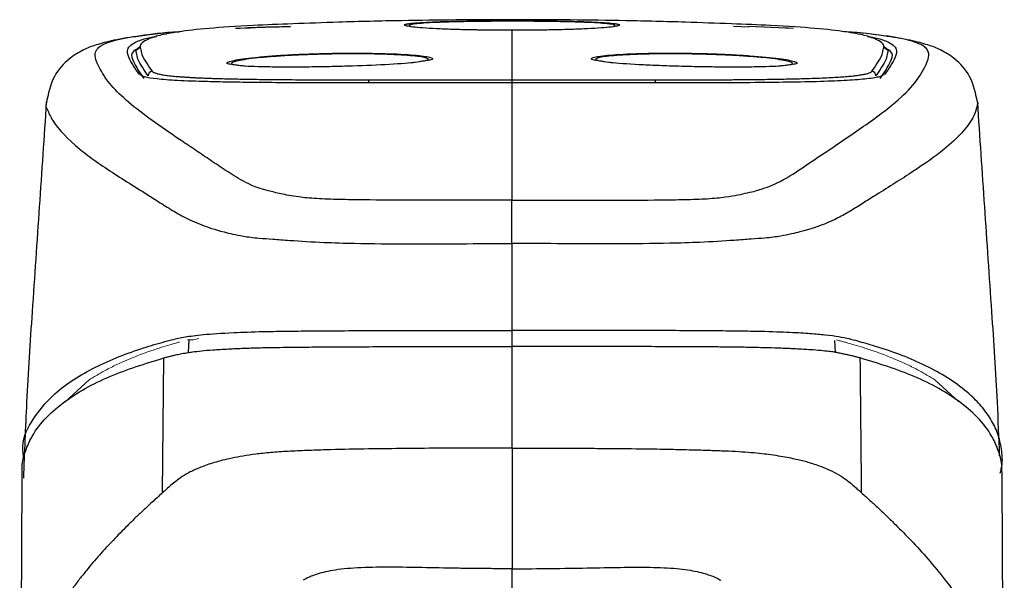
# Model space of a CAD drawing. Header units: millimetres. Extents: x -91 to 656, y -41 to 792.
# Tile 4 of 13: x 34 to 80, y 268 to 295. Entities that reach past the tile are written whole.
import ezdxf

# ---------------------------------------------------------------- set-up
doc = ezdxf.new("R2010")
doc.units = ezdxf.units.MM

msp = doc.modelspace()

# ---------------------------------------------------------------- linework, layer by layer
at = {"color": 7, "linetype": 'Continuous', "lineweight": 25}
for p, q in [((56.983, 294.513), (56.983, 294.542)), ((45.989, 294.26), (44.659, 294.206)), ((52.276, 294.272), (52.515, 294.234)), ((56.983, 294.082), (56.983, 294.094)), ((61.434, 294.231), (61.689, 294.272)), ((67.309, 294.285), (68.022, 294.258)), ((70.119, 294.173), (68.022, 294.262)), ((69.886, 294.184), (69.72, 294.19)), ((52.277, 292.578), (52.768, 292.655)), ((61.197, 292.655), (61.692, 292.577)), ((44.235, 292.471), (44.591, 292.422)), ((69.374, 292.422), (69.731, 292.471)), ((35.285, 290.74), (35.256, 290.675)), ((56.983, 279.35), (56.983, 280.101))]:
    msp.add_line(p, q, dxfattribs=at)
at = {"color": 8, "linetype": 'Continuous', "lineweight": 25}
for p, q in [((41.895, 279.07), (41.926, 279.656)), ((72.07, 279.076), (72.041, 279.633))]:
    msp.add_line(p, q, dxfattribs=at)
at = {"color": 144, "linetype": 'Continuous', "lineweight": 18}
for p, q in [((37.262, 277.79), (36.148, 276.777)), ((76.704, 277.79), (77.817, 276.777))]:
    msp.add_line(p, q, dxfattribs=at)
at = {"color": 7, "linetype": 'Continuous', "lineweight": 25, "flags": 128}
for points in [[(56.983, 280.1), (56.983, 280.1), (56.983, 280.1)], [(56.983, 279.35), (56.983, 279.35)], [(40.677, 272.524), (40.707, 275.679), (40.738, 278.814)]]:
    msp.add_lwpolyline(points, dxfattribs=at)
at = {"color": 144, "linetype": 'Continuous', "lineweight": 18, "flags": 128}
msp.add_lwpolyline([(42.12, 279.655), (41.968, 279.656), (41.848, 279.657)], dxfattribs=at)
at = {"color": 7, "linetype": 'Continuous', "lineweight": 25}
for centre, start, end in [((40.212, 291.981), 93.9612, 181.7753), ((73.754, 291.981), 358.2247, 86.0388)]:
    msp.add_arc(centre, 0.2, start, end, dxfattribs=at)
at = {"color": 8, "linetype": 'Continuous', "lineweight": 25}
for centre, radius, start, end in [((50.543, 291.65), 0.256, 148.8123, 181.7879), ((63.474, 291.663), 0.205, 354.089, 35.3777)]:
    msp.add_arc(centre, radius, start, end, dxfattribs=at)
at = {"color": 7, "linetype": 'Continuous', "lineweight": 25}
for points, knots in [([(46.753, 294.391), (46.122, 294.367), (44.563, 294.309), (42.753, 294.181), (41.349, 294.024), (40.492, 293.856), (39.836, 293.627), (39.603, 293.424), (39.65, 293.273), (39.658, 293.246)], [0, 0, 0, 0, 0.096292, 0.237859, 0.379233, 0.5206, 0.661359, 0.93934, 1, 1, 1, 1]), ([(56.983, 294.583), (56.116, 294.582), (54.394, 294.579), (51.705, 294.542), (49.154, 294.483), (47.465, 294.419), (46.753, 294.392)], [0, 0, 0, 0, 0.253583, 0.503558, 0.790572, 1, 1, 1, 1]), ([(56.983, 294.092), (56.91, 294.092), (56.766, 294.092), (56.551, 294.093), (56.336, 294.094), (56.123, 294.096), (55.91, 294.098), (55.7, 294.1), (55.491, 294.103), (55.283, 294.107), (54.842, 294.115), (54.197, 294.131), (53.434, 294.162), (52.804, 294.199), (52.331, 294.243), (52.033, 294.29), (51.954, 294.327), (51.971, 294.352), (52.003, 294.367), (52.043, 294.377), (52.063, 294.381)], [0, 0, 0, 0, 0.02467, 0.049277, 0.073855, 0.098436, 0.123055, 0.147747, 0.172544, 0.197481, 0.22259, 0.334057, 0.444826, 0.556746, 0.667846, 0.78151, 0.889172, 0.926333, 0.963222, 1, 1, 1, 1]), ([(67.213, 294.392), (66.5, 294.419), (64.865, 294.481), (62.358, 294.54), (59.642, 294.578), (57.887, 294.582), (56.983, 294.583)], [0, 0, 0, 0, 0.208971, 0.47972, 0.731737, 1, 1, 1, 1]), ([(61.903, 294.381), (61.915, 294.378), (61.94, 294.373), (61.967, 294.364), (61.987, 294.355), (61.999, 294.346), (62.007, 294.325), (61.932, 294.29), (61.634, 294.243), (61.161, 294.199), (60.531, 294.162), (59.768, 294.131), (59.071, 294.114), (58.519, 294.104), (58.141, 294.098), (57.758, 294.095), (57.372, 294.092), (57.112, 294.092), (56.983, 294.092)], [0, 0, 0, 0, 0.022059, 0.044138, 0.066272, 0.088496, 0.110845, 0.218502, 0.332176, 0.443272, 0.555202, 0.665967, 0.777444, 0.822505, 0.867096, 0.91141, 0.955645, 1, 1, 1, 1]), ([(74.307, 293.246), (74.316, 293.273), (74.362, 293.424), (74.13, 293.627), (73.473, 293.856), (72.616, 294.024), (71.213, 294.181), (69.402, 294.309), (67.844, 294.367), (67.213, 294.391)], [0, 0, 0, 0, 0.06066, 0.338639, 0.479397, 0.620763, 0.762136, 0.903702, 1, 1, 1, 1]), ([(41.474, 294.026), (41.471, 294.026), (40.673, 293.977), (39.657, 293.842), (38.392, 293.64), (37.568, 293.413), (37.001, 293.2), (36.318, 292.793), (35.532, 291.977), (35.349, 291.121), (35.253, 290.674)], [0, 0, 0, 0, 0.00066, 0.162146, 0.310863, 0.446163, 0.569907, 0.699889, 0.843287, 1, 1, 1, 1]), ([(44.08, 294.184), (44.691, 294.21), (45.501, 294.244), (46.427, 294.269), (46.656, 294.275)], [0, 0, 0, 0, 0.753296, 1, 1, 1, 1]), ([(78.713, 290.674), (78.617, 291.121), (78.433, 291.977), (77.648, 292.793), (76.964, 293.2), (76.397, 293.413), (75.573, 293.64), (74.309, 293.842), (73.293, 293.977), (72.494, 294.026), (72.491, 294.026)], [0, 0, 0, 0, 0.156713, 0.300111, 0.430093, 0.553837, 0.689137, 0.837854, 0.99934, 1, 1, 1, 1]), ([(39.602, 292.038), (39.504, 292.173), (39.31, 292.441), (39.107, 292.836), (38.968, 293.218), (39.323, 293.521), (39.855, 293.716), (40.297, 293.788), (40.401, 293.805)], [0, 0, 0, 0, 0.214957, 0.4299, 0.644742, 0.859603, 0.966959, 1, 1, 1, 1]), ([(73.564, 293.805), (73.668, 293.788), (74.111, 293.716), (74.642, 293.521), (74.997, 293.218), (74.858, 292.836), (74.655, 292.441), (74.461, 292.173), (74.364, 292.038)], [0, 0, 0, 0, 0.033041, 0.140397, 0.355258, 0.5701, 0.785043, 1, 1, 1, 1]), ([(39.641, 293.323), (39.487, 293.225), (39.146, 293.005), (39.33, 292.646), (39.518, 292.252), (39.714, 291.983), (39.812, 291.849)], [0, 0, 0, 0, 0.2135921, 0.4754281, 0.7376925, 1, 1, 1, 1]), ([(39.471, 293.039), (39.46, 293.066), (39.422, 293.155), (39.555, 293.239), (39.647, 293.297)], [0, 0, 0, 0, 0.305551, 1, 1, 1, 1]), ([(74.153, 291.849), (74.251, 291.983), (74.447, 292.252), (74.635, 292.646), (74.82, 293.005), (74.478, 293.225), (74.325, 293.323)], [0, 0, 0, 0, 0.262307, 0.524572, 0.786408, 1, 1, 1, 1]), ([(74.319, 293.297), (74.411, 293.239), (74.543, 293.155), (74.505, 293.066), (74.494, 293.039)], [0, 0, 0, 0, 0.694449, 1, 1, 1, 1]), ([(52.951, 292.673), (52.799, 292.644), (52.439, 292.575), (51.124, 292.484), (49.63, 292.422), (48.354, 292.391), (47.402, 292.377), (46.496, 292.373), (45.41, 292.382), (44.435, 292.411), (44.148, 292.462), (44.04, 292.481)], [0, 0, 0, 0, 0.115932, 0.273514, 0.431099, 0.510529, 0.589779, 0.668802, 0.747954, 0.905973, 1, 1, 1, 1]), ([(69.924, 292.481), (69.813, 292.462), (69.52, 292.411), (68.555, 292.382), (67.473, 292.373), (66.558, 292.378), (65.603, 292.391), (64.649, 292.414), (63.732, 292.447), (62.618, 292.5), (61.524, 292.575), (61.165, 292.643), (61.013, 292.673)], [0, 0, 0, 0, 0.0951619, 0.2519939, 0.3298925, 0.410116, 0.4903927, 0.5684216, 0.6465445, 0.7262759, 0.8835964, 1, 1, 1, 1]), ([(40.198, 292.181), (40.205, 292.174), (40.218, 292.159), (40.251, 292.138), (40.294, 292.117), (40.347, 292.097), (40.41, 292.077), (40.484, 292.058), (40.568, 292.04), (40.663, 292.023), (40.768, 292.006), (40.885, 291.99), (41.012, 291.974), (41.151, 291.959), (41.302, 291.945), (41.464, 291.931), (41.638, 291.918), (41.824, 291.906), (42.024, 291.894), (42.237, 291.883), (42.463, 291.873), (42.703, 291.863), (42.959, 291.854), (43.353, 291.842), (43.912, 291.827), (44.672, 291.812), (45.509, 291.801), (46.31, 291.793), (47.041, 291.788), (47.675, 291.785), (48.32, 291.782), (48.977, 291.781), (49.644, 291.781), (50.097, 291.782), (50.324, 291.782)], [0, 0, 0, 0, 0.021251, 0.042569, 0.063963, 0.08544, 0.107008, 0.128676, 0.150453, 0.172349, 0.194373, 0.216538, 0.238856, 0.26134, 0.284005, 0.306869, 0.32995, 0.353269, 0.376848, 0.400715, 0.424897, 0.449427, 0.474341, 0.499677, 0.560262, 0.621625, 0.684477, 0.749643, 0.792058, 0.834002, 0.875626, 0.917074, 0.958487, 1, 1, 1, 1]), ([(63.641, 291.782), (63.755, 291.782), (63.982, 291.782), (64.32, 291.781), (64.655, 291.781), (64.987, 291.781), (65.316, 291.782), (65.643, 291.783), (65.967, 291.783), (66.287, 291.785), (66.606, 291.786), (66.921, 291.788), (67.233, 291.79), (67.755, 291.794), (68.456, 291.801), (69.293, 291.812), (70.053, 291.827), (70.691, 291.844), (71.222, 291.861), (71.657, 291.88), (72.045, 291.9), (72.39, 291.922), (72.693, 291.947), (72.956, 291.974), (73.182, 292.003), (73.37, 292.034), (73.523, 292.067), (73.641, 292.103), (73.726, 292.141), (73.754, 292.168), (73.768, 292.181)], [0, 0, 0, 0, 0.020777, 0.041514, 0.062226, 0.08293, 0.103644, 0.124383, 0.145167, 0.166012, 0.186938, 0.207963, 0.229106, 0.250385, 0.315544, 0.378394, 0.439761, 0.500356, 0.546476, 0.591284, 0.634995, 0.677785, 0.719798, 0.761154, 0.80195, 0.842267, 0.882175, 0.921731, 0.96099, 1, 1, 1, 1]), ([(50.2, 291.642), (49.5, 291.641), (48.08, 291.638), (46.306, 291.646), (44.862, 291.658), (43.744, 291.674), (42.532, 291.701), (41.357, 291.744), (40.391, 291.817), (39.811, 291.908), (39.691, 291.986), (39.636, 292.022)], [0, 0, 0, 0, 0.125136, 0.253798, 0.342129, 0.426171, 0.507865, 0.647858, 0.774446, 0.895435, 1, 1, 1, 1]), ([(56.983, 291.644), (56.819, 291.644), (56.486, 291.644), (55.978, 291.644), (55.453, 291.645), (54.912, 291.645), (54.358, 291.645), (53.791, 291.646), (53.212, 291.646), (52.624, 291.646), (52.027, 291.645), (51.422, 291.644), (50.812, 291.643), (50.405, 291.642), (50.2, 291.642)], [0, 0, 0, 0, 0.071777, 0.146223, 0.223171, 0.302451, 0.383891, 0.467317, 0.552553, 0.639429, 0.727773, 0.817422, 0.908215, 1, 1, 1, 1]), ([(50.324, 291.782), (50.515, 291.783), (50.888, 291.784), (51.438, 291.784), (52.079, 291.785), (52.808, 291.785), (53.649, 291.785), (54.49, 291.784), (55.337, 291.784), (56.166, 291.783), (56.713, 291.783), (56.983, 291.783)], [0, 0, 0, 0, 0.08708, 0.170578, 0.250187, 0.377686, 0.500106, 0.629046, 0.755595, 0.879375, 1, 1, 1, 1]), ([(56.983, 291.783), (57.162, 291.783), (57.523, 291.783), (58.07, 291.784), (58.625, 291.784), (59.188, 291.784), (59.757, 291.784), (60.411, 291.785), (61.157, 291.785), (61.977, 291.785), (62.81, 291.784), (63.358, 291.783), (63.641, 291.782)], [0, 0, 0, 0, 0.080047, 0.161553, 0.244405, 0.328488, 0.41369, 0.4999, 0.622312, 0.749818, 0.870702, 1, 1, 1, 1]), ([(56.983, 291.577), (56.983, 291.623), (56.983, 291.678), (56.983, 291.758), (56.983, 291.78), (56.983, 291.783)], [0, 0, 0, 0, 0.5, 0.5, 1, 1, 1, 1]), ([(63.765, 291.642), (63.576, 291.642), (63.2, 291.643), (62.636, 291.644), (62.077, 291.645), (61.524, 291.645), (60.978, 291.646), (60.44, 291.646), (59.911, 291.646), (59.392, 291.645), (58.884, 291.645), (58.389, 291.645), (57.907, 291.644), (57.44, 291.644), (57.133, 291.644), (56.983, 291.644)], [0, 0, 0, 0, 0.084758, 0.168681, 0.251648, 0.333537, 0.414218, 0.493558, 0.571423, 0.647676, 0.722181, 0.7948, 0.865398, 0.933841, 1, 1, 1, 1]), ([(56.983, 286.173), (56.983, 286.718), (56.983, 287.114), (56.983, 287.451), (56.983, 287.509), (56.983, 287.618), (56.983, 287.782), (56.983, 288.376), (56.983, 288.896), (56.983, 290.118), (56.983, 290.898), (56.983, 291.644)], [0, 0, 0, 0, 0.125, 0.125, 0.15625, 0.15625, 0.1875, 0.25, 0.5, 0.5, 1, 1, 1, 1]), ([(74.326, 292.021), (74.264, 291.984), (74.131, 291.903), (73.489, 291.813), (72.523, 291.741), (71.239, 291.694), (69.674, 291.664), (67.876, 291.646), (65.899, 291.639), (64.477, 291.641), (63.765, 291.642)], [0, 0, 0, 0, 0.10995, 0.236908, 0.363925, 0.491037, 0.618182, 0.745327, 0.872554, 1, 1, 1, 1]), ([(35.262, 290.742), (35.155, 289.119), (34.939, 285.873), (34.616, 281.216), (34.333, 276.956), (34.239, 274.39), (34.196, 273.214)], [0, 0, 0, 0, 0.2795532, 0.5590431, 0.7979948, 1, 1, 1, 1]), ([(78.685, 290.74), (78.7, 290.722), (78.718, 290.7), (78.709, 290.678), (78.707, 290.675)], [0, 0, 0, 0, 0.822031, 1, 1, 1, 1]), ([(79.727, 274.252), (79.695, 275.083), (79.612, 277.305), (79.348, 281.217), (79.027, 285.872), (78.811, 289.118), (78.703, 290.741)], [0, 0, 0, 0, 0.151691, 0.40572, 0.702844, 1, 1, 1, 1]), ([(56.983, 284.15), (56.982, 284.383), (56.982, 284.62), (56.982, 285.071), (56.982, 285.284), (56.982, 285.653), (56.982, 285.809), (56.982, 286.046), (56.982, 286.127), (56.983, 286.172)], [0, 0, 0, 0, 0.25, 0.25, 0.5, 0.5, 0.75, 0.75, 1, 1, 1, 1]), ([(34.209, 274.107), (34.187, 274.3), (34.102, 275.026), (34.629, 276), (35.657, 277.266), (37.367, 278.375), (39.041, 279.047), (40.167, 279.4), (40.673, 279.544), (41.148, 279.676), (41.688, 279.798), (42.512, 279.907), (43.659, 279.991), (45.051, 280.042), (46.327, 280.065), (48.032, 280.083), (50.557, 280.094), (53.762, 280.099), (55.91, 280.1), (56.983, 280.1)], [0, 0, 0, 0, 0.043499, 0.163638, 0.283715, 0.463695, 0.643525, 0.680973, 0.718406, 0.755784, 0.793049, 0.830149, 0.867144, 0.889286, 0.900347, 0.911426, 0.940935, 0.970484, 1, 1, 1, 1]), ([(79.75, 273.438), (79.77, 273.507), (79.876, 273.881), (79.843, 274.476), (79.686, 275.228), (79.37, 275.9), (78.942, 276.511), (78.099, 277.39), (76.598, 278.376), (74.843, 279.085), (73.484, 279.49), (72.745, 279.704), (71.971, 279.851), (70.936, 279.946), (70.014, 280.002), (68.915, 280.042), (67.638, 280.065), (65.933, 280.083), (63.409, 280.094), (60.203, 280.099), (58.056, 280.1), (56.983, 280.1)], [0, 0, 0, 0, 0.01375, 0.074921, 0.136084, 0.197226, 0.258351, 0.319461, 0.490452, 0.661302, 0.718223, 0.775049, 0.831543, 0.852677, 0.873778, 0.894815, 0.905324, 0.91585, 0.943885, 0.971958, 1, 1, 1, 1]), ([(40.738, 278.814), (40.788, 278.828), (40.894, 278.857), (41.057, 278.901), (41.241, 278.948), (41.459, 278.997), (41.673, 279.037), (41.884, 279.071), (42.122, 279.106), (42.482, 279.148), (43.022, 279.195), (43.677, 279.235), (44.384, 279.268), (45.016, 279.288), (45.54, 279.3), (46.021, 279.309), (46.713, 279.319), (47.65, 279.328), (48.623, 279.334), (49.406, 279.338), (50.26, 279.342), (51.189, 279.344), (52.268, 279.346), (53.517, 279.348), (55.092, 279.35), (56.35, 279.35), (56.983, 279.35)], [0, 0, 0, 0, 0.041231, 0.086772, 0.136618, 0.190763, 0.249218, 0.27442, 0.311629, 0.374025, 0.43458, 0.498393, 0.548541, 0.586063, 0.604794, 0.623631, 0.648286, 0.686244, 0.725071, 0.749157, 0.76618, 0.811805, 0.842744, 0.874473, 0.936813, 1, 1, 1, 1]), ([(73.228, 278.814), (73.177, 278.828), (73.076, 278.855), (72.928, 278.892), (72.776, 278.928), (72.614, 278.964), (72.436, 279.003), (72.242, 279.046), (72.017, 279.087), (71.744, 279.123), (71.385, 279.159), (70.901, 279.198), (70.393, 279.229), (69.908, 279.252), (69.504, 279.268), (68.902, 279.288), (68.127, 279.307), (67.277, 279.32), (66.45, 279.329), (65.507, 279.334), (64.396, 279.339), (63.031, 279.344), (61.328, 279.348), (59.272, 279.35), (57.784, 279.35), (56.983, 279.35)], [0, 0, 0, 0, 0.04145, 0.0829, 0.124375, 0.165902, 0.207513, 0.24924, 0.288032, 0.332135, 0.381722, 0.437098, 0.498391, 0.518329, 0.545923, 0.581047, 0.623653, 0.650806, 0.680821, 0.713628, 0.749195, 0.794534, 0.851475, 0.920005, 1, 1, 1, 1]), ([(56.983, 274.614), (56.983, 275.398), (56.983, 276.185), (56.983, 277.763), (56.983, 278.555), (56.983, 279.35)], [0, 0, 0, 0, 0.5, 0.5, 1, 1, 1, 1]), ([(34.137, 273.504), (34.135, 273.588), (34.127, 273.919), (34.26, 274.432), (34.718, 275.529), (35.954, 276.794), (38.17, 278.025), (39.881, 278.551), (40.737, 278.814)], [0, 0, 0, 0, 0.027225, 0.108288, 0.189375, 0.459547, 0.729731, 1, 1, 1, 1]), ([(79.829, 273.504), (79.831, 273.588), (79.839, 273.919), (79.705, 274.432), (79.248, 275.529), (78.011, 276.794), (75.796, 278.025), (74.084, 278.551), (73.228, 278.814)], [0, 0, 0, 0, 0.027225, 0.108288, 0.189375, 0.459547, 0.729731, 1, 1, 1, 1]), ([(56.983, 274.614), (55.834, 274.614), (54.694, 274.612), (52.973, 274.602), (52.398, 274.597), (51.24, 274.585), (50.657, 274.578), (49.483, 274.558), (48.892, 274.545), (48.005, 274.52), (47.709, 274.51), (47.12, 274.488), (46.827, 274.475), (46.26, 274.444), (45.984, 274.425), (45.475, 274.381), (45.244, 274.356), (44.819, 274.301), (44.626, 274.271), (44.261, 274.209), (44.091, 274.177), (43.613, 274.078), (43.336, 274.009), (42.854, 273.866), (42.65, 273.793), (42.286, 273.646), (42.123, 273.573), (41.835, 273.428), (41.713, 273.356), (41.496, 273.215), (41.402, 273.146), (41.229, 273.011), (41.151, 272.946), (41.004, 272.819), (40.936, 272.757), (40.805, 272.638), (40.74, 272.58), (40.676, 272.524)], [0, 0, 0, 0, 0.125, 0.125, 0.1875, 0.1875, 0.25, 0.25, 0.3125, 0.3125, 0.34375, 0.34375, 0.375, 0.375, 0.40625, 0.40625, 0.4375, 0.4375, 0.46875, 0.46875, 0.5, 0.5, 0.5625, 0.5625, 0.625, 0.625, 0.6875, 0.6875, 0.75, 0.75, 0.8125, 0.8125, 0.875, 0.875, 0.9375, 0.9375, 1, 1, 1, 1]), ([(56.983, 274.614), (57.28, 274.614), (57.905, 274.614), (58.89, 274.612), (59.969, 274.608), (61.273, 274.6), (62.647, 274.587), (63.933, 274.569), (64.852, 274.55), (65.58, 274.531), (66.235, 274.512), (66.918, 274.487), (67.557, 274.456), (68.138, 274.416), (68.636, 274.367), (69.095, 274.309), (69.515, 274.243), (69.905, 274.171), (70.24, 274.101), (70.529, 274.032), (70.78, 273.965), (71.047, 273.885), (71.365, 273.774), (71.744, 273.618), (72.163, 273.416), (72.502, 273.196), (72.772, 272.984), (72.978, 272.806), (73.142, 272.655), (73.243, 272.564), (73.288, 272.524)], [0, 0, 0, 0, 0.029673, 0.062523, 0.098504, 0.137544, 0.19308, 0.236283, 0.267325, 0.286517, 0.311225, 0.33538, 0.358987, 0.38195, 0.404204, 0.425981, 0.453038, 0.478975, 0.503798, 0.527517, 0.55019, 0.571875, 0.607014, 0.657407, 0.721767, 0.799507, 0.863781, 0.918314, 0.963615, 1, 1, 1, 1]), ([(34.124, 273.505), (34.104, 269.785), (34.071, 263.54), (34.035, 257.278), (34.021, 254.746)], [0, 0, 0, 0, 0.595646, 1, 1, 1, 1]), ([(79.945, 254.746), (79.93, 257.278), (79.894, 263.54), (79.861, 269.785), (79.842, 273.505)], [0, 0, 0, 0, 0.404354, 1, 1, 1, 1]), ([(40.676, 272.524), (40.502, 272.37), (40.346, 272.229), (40.126, 272.027), (40.056, 271.962), (39.916, 271.833), (39.848, 271.769), (39.648, 271.581), (39.52, 271.459), (39.274, 271.222), (39.157, 271.107), (38.927, 270.878), (38.815, 270.765), (38.593, 270.538), (38.485, 270.425), (38.27, 270.199), (38.165, 270.086), (37.956, 269.858), (37.851, 269.743), (37.645, 269.51), (37.542, 269.393), (37.336, 269.152), (37.233, 269.028), (37.026, 268.775), (36.922, 268.646), (36.711, 268.376), (36.604, 268.235), (36.276, 267.793), (36.051, 267.47), (35.714, 266.943), (35.602, 266.76), (35.382, 266.383), (35.275, 266.188), (35.172, 265.989)], [0, 0, 0, 0, 0.0625, 0.0625, 0.09375, 0.09375, 0.125, 0.125, 0.1875, 0.1875, 0.25, 0.25, 0.3125, 0.3125, 0.375, 0.375, 0.4375, 0.4375, 0.5, 0.5, 0.5625, 0.5625, 0.625, 0.625, 0.6875, 0.6875, 0.75, 0.75, 0.875, 0.875, 0.9375, 0.9375, 1, 1, 1, 1]), ([(73.289, 272.524), (73.419, 272.408), (73.683, 272.172), (74.078, 271.808), (74.479, 271.428), (74.988, 270.932), (75.631, 270.276), (76.411, 269.421), (77.116, 268.567), (77.694, 267.79), (78.127, 267.146), (78.49, 266.555), (78.696, 266.171), (78.794, 265.989)], [0, 0, 0, 0, 0.059566, 0.120977, 0.184216, 0.249214, 0.365119, 0.500554, 0.648957, 0.750925, 0.84196, 0.924963, 1, 1, 1, 1]), ([(56.983, 268.989), (56.72, 268.989), (56.204, 268.99), (55.443, 268.996), (54.707, 269.005), (53.694, 269.022), (52.461, 269.047), (50.974, 269.067), (49.597, 269.036), (48.631, 268.923), (48.062, 268.789), (47.752, 268.689), (47.525, 268.599), (47.368, 268.527), (47.282, 268.475), (47.239, 268.449)], [0, 0, 0, 0, 0.065833, 0.129215, 0.190616, 0.250453, 0.383316, 0.500456, 0.628762, 0.750013, 0.808743, 0.875161, 0.918395, 0.960029, 1, 1, 1, 1]), ([(56.983, 268.989), (58.221, 268.988), (59.399, 269.006), (61.024, 269.036), (61.543, 269.047), (62.529, 269.06), (62.995, 269.062), (63.874, 269.047), (64.286, 269.029), (65.023, 268.962), (65.345, 268.913), (65.884, 268.796), (66.102, 268.728), (66.372, 268.626), (66.453, 268.592), (66.6, 268.524), (66.664, 268.488), (66.726, 268.449)], [0, 0, 0, 0, 0.25, 0.25, 0.375, 0.375, 0.5, 0.5, 0.625, 0.625, 0.75, 0.75, 0.875, 0.875, 0.9375, 0.9375, 1, 1, 1, 1]), ([(56.983, 267.723), (56.983, 267.89), (56.983, 268.083), (56.983, 268.509), (56.983, 268.741), (56.983, 268.989)], [0, 0, 0, 0, 0.5, 0.5, 1, 1, 1, 1])]:
    msp.add_open_spline(points, degree=3, knots=knots, dxfattribs=at)
at = {"color": 8, "linetype": 'Continuous', "lineweight": 25}
for points, knots in [([(52.063, 294.381), (52.077, 294.384), (52.105, 294.39), (52.157, 294.399), (52.215, 294.407), (52.281, 294.415), (52.453, 294.434), (52.797, 294.46), (53.429, 294.491), (54.066, 294.51), (54.63, 294.522), (55.075, 294.53), (55.538, 294.535), (55.96, 294.539), (56.335, 294.541), (56.658, 294.542), (56.874, 294.542), (56.983, 294.542)], [0, 0, 0, 0, 0.02902, 0.057782, 0.086329, 0.114699, 0.142933, 0.289388, 0.428398, 0.570996, 0.642308, 0.714124, 0.785538, 0.857294, 0.905025, 0.952433, 1, 1, 1, 1]), ([(56.983, 294.513), (56.904, 294.513), (56.748, 294.513), (56.514, 294.512), (56.283, 294.511), (56.053, 294.51), (55.825, 294.508), (55.599, 294.506), (55.375, 294.503), (54.935, 294.497), (54.308, 294.486), (53.576, 294.464), (52.971, 294.434), (52.523, 294.398), (52.239, 294.359), (52.167, 294.326), (52.187, 294.301), (52.218, 294.287), (52.257, 294.277), (52.276, 294.272)], [0, 0, 0, 0, 0.028084, 0.055988, 0.083783, 0.111539, 0.139326, 0.167215, 0.195274, 0.223572, 0.335053, 0.445406, 0.555591, 0.667817, 0.779639, 0.889914, 0.92666, 0.9633, 1, 1, 1, 1]), ([(56.983, 294.542), (56.983, 294.564), (56.983, 294.589), (56.983, 294.581), (56.983, 294.58)], [0, 0, 0, 0, 0.8750091, 1, 1, 1, 1]), ([(56.983, 294.542), (57.048, 294.542), (57.177, 294.542), (57.372, 294.542), (57.565, 294.541), (57.758, 294.54), (58.047, 294.539), (58.428, 294.535), (58.89, 294.53), (59.335, 294.522), (59.9, 294.51), (60.536, 294.491), (61.168, 294.46), (61.533, 294.432), (61.731, 294.41), (61.83, 294.396), (61.878, 294.386), (61.903, 294.381)], [0, 0, 0, 0, 0.0285869, 0.0570475, 0.085488, 0.1140125, 0.1427218, 0.2144688, 0.2858919, 0.3576994, 0.4290203, 0.5716177, 0.7106197, 0.8570833, 0.9041965, 0.9517735, 1, 1, 1, 1]), ([(61.689, 294.272), (61.701, 294.275), (61.725, 294.281), (61.752, 294.29), (61.772, 294.298), (61.784, 294.307), (61.792, 294.323), (61.762, 294.345), (61.636, 294.372), (61.393, 294.402), (60.994, 294.434), (60.389, 294.464), (59.657, 294.486), (58.988, 294.498), (58.458, 294.505), (58.096, 294.509), (57.729, 294.511), (57.358, 294.513), (57.108, 294.513), (56.983, 294.513)], [0, 0, 0, 0, 0.022035, 0.044026, 0.06601, 0.088021, 0.110095, 0.183704, 0.257348, 0.332359, 0.444541, 0.554722, 0.665032, 0.776508, 0.821644, 0.866276, 0.910688, 0.955166, 1, 1, 1, 1]), ([(56.983, 286.172), (55.439, 286.168), (53.12, 286.162), (50.432, 286.177), (48.925, 286.199), (47.826, 286.234), (46.857, 286.333), (46.182, 286.47), (45.069, 286.733), (44.293, 287.119), (43.551, 287.609), (42.841, 288.083), (42.154, 288.548), (40.798, 289.453), (39.366, 290.45), (38.248, 291.522), (37.753, 292.277), (37.473, 292.861), (37.626, 293.268), (38.048, 293.522), (38.85, 293.728), (39.947, 293.884), (40.72, 293.972), (41.331, 294.016), (41.476, 294.026)], [0, 0, 0, 0, 0.036361, 0.054591, 0.063812, 0.07313, 0.082535, 0.096593, 0.110334, 0.162049, 0.21349, 0.264892, 0.316286, 0.367675, 0.569562, 0.663706, 0.7578, 0.851894, 0.887268, 0.922882, 0.958516, 0.976431, 0.994427, 1, 1, 1, 1]), ([(56.983, 286.172), (58.527, 286.168), (60.845, 286.162), (63.533, 286.177), (65.04, 286.199), (66.138, 286.234), (66.975, 286.318), (67.71, 286.453), (68.636, 286.664), (69.633, 287.077), (70.456, 287.64), (71.746, 288.502), (73.314, 289.546), (74.831, 290.659), (75.832, 291.642), (76.235, 292.334), (76.434, 292.837), (76.422, 293.16), (76.083, 293.47), (75.229, 293.712), (74.019, 293.884), (73.245, 293.972), (72.634, 294.016), (72.489, 294.026)], [0, 0, 0, 0, 0.036361, 0.054592, 0.063812, 0.07313, 0.082535, 0.091935, 0.110336, 0.145934, 0.216613, 0.287218, 0.428397, 0.569582, 0.678315, 0.786977, 0.829671, 0.872421, 0.915399, 0.958516, 0.976431, 0.994427, 1, 1, 1, 1]), ([(40.011, 291.975), (39.919, 292.106), (39.736, 292.367), (39.522, 292.725), (39.487, 292.943), (39.471, 293.039)], [0, 0, 0, 0, 0.359675, 0.71914, 1, 1, 1, 1]), ([(39.658, 293.246), (39.674, 293.15), (39.709, 292.931), (39.922, 292.574), (40.106, 292.312), (40.198, 292.181)], [0, 0, 0, 0, 0.280806, 0.640307, 1, 1, 1, 1]), ([(44.04, 292.481), (43.943, 292.492), (43.602, 292.531), (43.735, 292.638), (44.324, 292.756), (45.126, 292.846), (45.868, 292.907), (46.715, 292.959), (47.335, 292.983), (47.645, 292.995)], [0, 0, 0, 0, 0.0908129, 0.3175304, 0.544445, 0.6580856, 0.7718073, 0.8857631, 1, 1, 1, 1]), ([(47.645, 292.995), (47.964, 293.005), (48.601, 293.023), (49.87, 293.033), (51.337, 293.01), (52.645, 292.932), (53.274, 292.824), (53.357, 292.731), (53.021, 292.683), (52.951, 292.673)], [0, 0, 0, 0, 0.09613, 0.192029, 0.381745, 0.571023, 0.760843, 0.949971, 1, 1, 1, 1]), ([(52.768, 292.655), (52.832, 292.664), (53.15, 292.71), (53.072, 292.8), (52.465, 292.902), (51.417, 292.965), (50.373, 292.991), (49.503, 292.996), (48.59, 292.99), (47.982, 292.973), (47.68, 292.964)], [0, 0, 0, 0, 0.047498, 0.238003, 0.428415, 0.617959, 0.713153, 0.808657, 0.904983, 1, 1, 1, 1]), ([(61.013, 292.673), (60.944, 292.683), (60.608, 292.731), (60.687, 292.824), (61.324, 292.932), (62.42, 292.997), (63.512, 293.024), (64.419, 293.03), (65.37, 293.023), (66.005, 293.005), (66.321, 292.996)], [0, 0, 0, 0, 0.048958, 0.239187, 0.429321, 0.618595, 0.714192, 0.808972, 0.905045, 1, 1, 1, 1]), ([(66.286, 292.964), (65.984, 292.973), (65.375, 292.99), (64.462, 292.996), (63.593, 292.991), (62.549, 292.965), (61.5, 292.902), (60.893, 292.8), (60.816, 292.71), (61.134, 292.664), (61.197, 292.655)], [0, 0, 0, 0, 0.095002, 0.191342, 0.286816, 0.38204, 0.571584, 0.761996, 0.952501, 1, 1, 1, 1]), ([(66.321, 292.996), (66.628, 292.984), (67.249, 292.96), (68.373, 292.89), (69.536, 292.779), (70.231, 292.637), (70.365, 292.531), (70.021, 292.492), (69.924, 292.481)], [0, 0, 0, 0, 0.113161, 0.228353, 0.455799, 0.683503, 0.910214, 1, 1, 1, 1]), ([(73.768, 292.181), (73.859, 292.312), (74.043, 292.574), (74.257, 292.931), (74.292, 293.15), (74.307, 293.246)], [0, 0, 0, 0, 0.359693, 0.719194, 1, 1, 1, 1]), ([(74.494, 293.039), (74.479, 292.943), (74.443, 292.725), (74.23, 292.367), (74.046, 292.106), (73.954, 291.975)], [0, 0, 0, 0, 0.28086, 0.640325, 1, 1, 1, 1]), ([(47.68, 292.964), (47.384, 292.953), (46.79, 292.93), (45.981, 292.879), (45.269, 292.821), (44.497, 292.734), (43.943, 292.619), (43.817, 292.519), (44.143, 292.481), (44.235, 292.471)], [0, 0, 0, 0, 0.113412, 0.22832, 0.342315, 0.456879, 0.684545, 0.91127, 1, 1, 1, 1]), ([(69.731, 292.471), (69.822, 292.481), (70.149, 292.519), (70.023, 292.619), (69.469, 292.734), (68.697, 292.821), (67.984, 292.879), (67.176, 292.93), (66.581, 292.953), (66.286, 292.964)], [0, 0, 0, 0, 0.088731, 0.315456, 0.543121, 0.65765, 0.77168, 0.88657, 1, 1, 1, 1]), ([(35.256, 290.675), (35.255, 290.672), (35.213, 290.58), (35.303, 290.413), (35.41, 290.154), (35.748, 289.552), (36.618, 288.631), (38.404, 287.405), (39.905, 286.483), (40.984, 285.789), (41.665, 285.386), (42.389, 285.054), (43.276, 284.746), (44.259, 284.519), (45.067, 284.404), (45.811, 284.359), (46.795, 284.282), (48.101, 284.205), (49.979, 284.143), (52.907, 284.137), (55.375, 284.145), (56.983, 284.15)], [0, 0, 0, 0, 0.001432, 0.043191, 0.084658, 0.12611, 0.321671, 0.483045, 0.644135, 0.697842, 0.751696, 0.806308, 0.849063, 0.872612, 0.886297, 0.895318, 0.904718, 0.920816, 0.933738, 0.956846, 1, 1, 1, 1]), ([(78.707, 290.675), (78.65, 290.458), (78.535, 290.022), (77.986, 289.298), (77.08, 288.457), (75.717, 287.509), (74.381, 286.678), (73.425, 286.075), (72.863, 285.717), (72.274, 285.376), (71.592, 285.064), (70.849, 284.788), (70.021, 284.596), (69.507, 284.489), (68.899, 284.404), (68.155, 284.359), (67.171, 284.282), (65.865, 284.205), (63.986, 284.143), (61.058, 284.137), (58.59, 284.145), (56.983, 284.15)], [0, 0, 0, 0, 0.106197, 0.213928, 0.321683, 0.468543, 0.615155, 0.661203, 0.707306, 0.75353, 0.800325, 0.849054, 0.860554, 0.872616, 0.8863, 0.895321, 0.904721, 0.920818, 0.93374, 0.956847, 1, 1, 1, 1])]:
    msp.add_open_spline(points, degree=3, knots=knots, dxfattribs=at)
at = {"color": 7, "linetype": 'Continuous', "lineweight": 25}
for points in [[(56.983, 291.783), (56.983, 292.595), (56.983, 293.369), (56.983, 294.092)], [(56.983, 280.1), (56.983, 281.667), (56.983, 283.006), (56.983, 284.15)], [(73.288, 272.524), (73.268, 274.632), (73.249, 276.734), (73.228, 278.814)], [(56.983, 274.614), (56.983, 270.895), (56.983, 269.718), (56.983, 268.989)]]:
    msp.add_open_spline(points, degree=3, dxfattribs=at)
at = {"color": 144, "linetype": 'Continuous', "lineweight": 18}
for points in [[(42.383, 279.718), (42.29, 279.697), (42.204, 279.676), (42.12, 279.655)], [(37.262, 277.79), (37.327, 277.833), (37.393, 277.875), (37.459, 277.916)], [(76.506, 277.916), (76.573, 277.875), (76.639, 277.833), (76.704, 277.79)]]:
    msp.add_open_spline(points, degree=3, dxfattribs=at)
for points, knots in [([(37.459, 277.916), (37.536, 277.963), (37.737, 278.084), (38.122, 278.296), (38.674, 278.569), (39.329, 278.851), (39.991, 279.098), (40.546, 279.284), (40.978, 279.415), (41.272, 279.5), (41.421, 279.541), (41.473, 279.555)], [0, 0, 0, 0, 0.065595, 0.170798, 0.3156, 0.499987, 0.664019, 0.796015, 0.896042, 0.964035, 1, 1, 1, 1]), ([(72.118, 279.657), (72.181, 279.64), (72.309, 279.607), (72.431, 279.573), (72.492, 279.555)], [0, 0, 0, 0, 0.499974, 1, 1, 1, 1]), ([(72.492, 279.555), (72.544, 279.541), (72.693, 279.5), (72.987, 279.415), (73.419, 279.284), (73.975, 279.098), (74.636, 278.851), (75.292, 278.569), (75.844, 278.296), (76.229, 278.084), (76.429, 277.963), (76.506, 277.916)], [0, 0, 0, 0, 0.035968, 0.103962, 0.203989, 0.335984, 0.500013, 0.68441, 0.829216, 0.934415, 1, 1, 1, 1])]:
    msp.add_open_spline(points, degree=3, knots=knots, dxfattribs=at)

doc.saveas('drawing.dxf')
